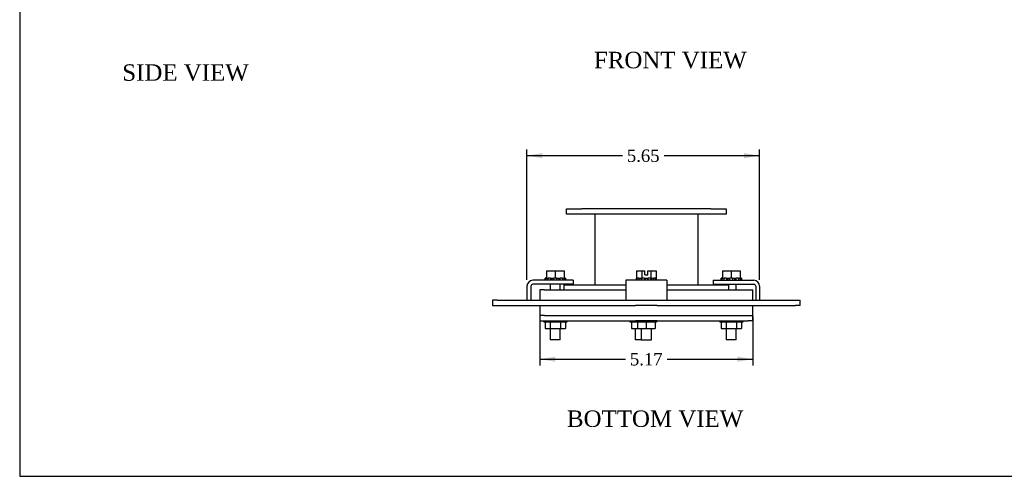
# Model space of a CAD drawing. Header units: inches. Extents: x 0.1 to 47.9, y -0.2 to 31.9.
# Tile 1 of 6: x 0.1 to 24, y 0.1 to 11.2. Entities that reach past the tile are written whole.
import ezdxf
from ezdxf.enums import TextEntityAlignment as Align

# ---------------------------------------------------------------- set-up
doc = ezdxf.new("R2010")
doc.units = ezdxf.units.IN
doc.header["$MEASUREMENT"] = 0
for name, color, linetype in [('COM40650', 7, 'Continuous'), ('COM49376', 7, 'Continuous'), ('COM49379', 7, 'Continuous'), ('COM49382', 7, 'Continuous'), ('COM49385', 7, 'Continuous'), ('COM49388', 7, 'Continuous'), ('Default', 7, 'Continuous'), ('GSK10440', 7, 'Continuous'), ('NTS16535', 7, 'Continuous'), ('SCC18019', 7, 'Continuous'), ('WAL253533', 7, 'Continuous')]:
    doc.layers.add(name, color=color, linetype=linetype)
doc.styles.add('SEACAD_Times_New_Roman', font='times.ttf')
doc.dimstyles.new('HAMMOND_(STH_-_48x32)', dxfattribs={"dimtxt": 0.3, "dimasz": 0.375, "dimexe": 0.15, "dimexo": 0.15, "dimgap": 0.075, "dimtad": 0, "dimtih": 1, "dimtoh": 1, "dimzin": 0, "dimdsep": 46, "dimtxsty": 'SEACAD_Times_New_Roman', "dimblk1": '_SE_FILLED', "dimblk2": '_SE_FILLED', "dimsah": 1, "dimcen": 0.15, "dimadec": 0, "dimazin": 0, "dimtfac": 0.8, "dimtofl": 0, "dimtmove": 0, "dimatfit": 3, "dimfxl": 1, "dimtolj": 1, "dimtzin": 0, "dimarcsym": 0})

# ---------------------------------------------------------------- blocks, each defined once
blk = doc.blocks.new('SE4')
at = {"layer": 'COM40650', "color": 7, "linetype": 'Continuous'}
for p, q in [((12.836, 3.992), (12.726, 3.992)), ((12.726, 3.992), (12.726, 3.867)), ((12.726, 3.867), (12.836, 3.867)), ((12.836, 3.992), (15.046, 3.992)), ((12.836, 3.867), (15.046, 3.867)), ((15.046, 3.992), (15.576, 3.992)), ((15.576, 3.867), (15.046, 3.867)), ((15.576, 3.992), (17.786, 3.992)), ((15.576, 3.867), (17.786, 3.867)), ((17.786, 3.992), (17.895, 3.992)), ((17.895, 3.867), (17.786, 3.867)), ((17.895, 3.867), (17.895, 3.992))]:
    blk.add_line(p, q, dxfattribs=at)
at = {"layer": 'COM49376', "color": 7, "linetype": 'Continuous'}
for p, q in [((14.061, 6.46), (14.061, 4.742)), ((16.561, 6.46), (16.561, 4.742))]:
    blk.add_line(p, q, dxfattribs=at)
at = {"layer": 'COM49379', "color": 7, "linetype": 'Continuous'}
for p, q in [((13.373, 6.585), (13.748, 6.585)), ((13.373, 6.46), (13.373, 6.585)), ((13.748, 6.46), (13.373, 6.46)), ((16.873, 6.585), (13.748, 6.585)), ((16.873, 6.46), (13.748, 6.46)), ((16.873, 6.585), (17.248, 6.585)), ((17.248, 6.46), (16.873, 6.46)), ((17.248, 6.585), (17.248, 6.46))]:
    blk.add_line(p, q, dxfattribs=at)
at = {"layer": 'COM49382', "color": 7, "linetype": 'Continuous'}
for p, q in [((13.311, 4.742), (14.811, 4.742)), ((13.311, 4.742), (13.311, 4.617)), ((13.589, 4.617), (14.292, 4.617)), ((15.811, 4.742), (17.311, 4.742)), ((16.33, 4.617), (17.031, 4.617)), ((17.311, 4.617), (17.311, 4.742))]:
    blk.add_line(p, q, dxfattribs=at)
at = {"layer": 'COM49385', "color": 7, "linetype": 'Continuous'}
for p, q in [((11.687, 4.367), (11.577, 4.367)), ((11.577, 4.367), (11.577, 4.242)), ((11.687, 4.367), (15.046, 4.367)), ((15.046, 4.367), (15.576, 4.367)), ((15.576, 4.367), (18.935, 4.367)), ((18.935, 4.367), (19.044, 4.367)), ((19.044, 4.242), (19.044, 4.367)), ((11.577, 4.242), (11.687, 4.242)), ((11.687, 4.242), (15.046, 4.242)), ((15.576, 4.242), (15.046, 4.242)), ((15.576, 4.242), (18.935, 4.242)), ((19.044, 4.242), (18.935, 4.242))]:
    blk.add_line(p, q, dxfattribs=at)
at = {"layer": 'COM49388', "color": 7, "linetype": 'Continuous'}
for p, q in [((13.538, 4.851), (12.556, 4.851)), ((13.538, 4.851), (13.538, 4.756)), ((15.811, 4.851), (14.811, 4.851)), ((14.811, 4.851), (14.811, 4.708)), ((15.811, 4.851), (15.811, 4.708)), ((16.936, 4.851), (17.918, 4.851)), ((16.936, 4.851), (16.936, 4.756)), ((12.413, 4.708), (12.413, 4.367)), ((12.508, 4.708), (12.508, 4.367)), ((13.538, 4.756), (12.556, 4.756)), ((14.811, 4.708), (14.811, 4.367)), ((15.811, 4.708), (15.811, 4.367)), ((16.936, 4.756), (17.918, 4.756)), ((17.966, 4.708), (17.966, 4.367)), ((18.061, 4.708), (18.061, 4.367))]:
    blk.add_line(p, q, dxfattribs=at)
for centre, radius, start, end in [((12.556, 4.708), 0.143, 90, 180), ((17.918, 4.708), 0.143, 0, 90), ((12.556, 4.708), 0.048, 90, 180), ((17.918, 4.708), 0.048, 0, 90)]:
    blk.add_arc(centre, radius, start, end, dxfattribs=at)
at = {"layer": 'GSK10440', "color": 7, "linetype": 'Continuous'}
for p, q in [((12.836, 4.617), (12.726, 4.617)), ((12.726, 4.617), (12.726, 4.367)), ((12.836, 4.617), (13.589, 4.617)), ((14.292, 4.617), (14.811, 4.617)), ((15.811, 4.617), (16.33, 4.617)), ((17.031, 4.617), (17.786, 4.617)), ((17.786, 4.617), (17.895, 4.617)), ((17.895, 4.367), (17.895, 4.617)), ((12.726, 4.242), (12.726, 3.992)), ((17.895, 3.992), (17.895, 4.242)), ((12.836, 3.992), (12.726, 3.992)), ((12.836, 3.992), (15.046, 3.992)), ((15.046, 3.992), (15.576, 3.992)), ((15.576, 3.992), (17.786, 3.992)), ((17.786, 3.992), (17.895, 3.992))]:
    blk.add_line(p, q, dxfattribs=at)
at = {"layer": 'NTS16535', "color": 7, "linetype": 'Continuous'}
for p, q in [((12.82, 3.867), (12.82, 3.837)), ((12.961, 3.837), (12.82, 3.837)), ((12.855, 3.837), (12.855, 3.682)), ((12.961, 3.867), (12.961, 3.837)), ((13.241, 3.837), (12.961, 3.837)), ((12.978, 3.837), (12.978, 3.682)), ((13.224, 3.837), (13.224, 3.682)), ((13.241, 3.837), (13.241, 3.867)), ((13.382, 3.837), (13.241, 3.837)), ((13.347, 3.837), (13.347, 3.682)), ((13.382, 3.867), (13.382, 3.837)), ((14.92, 3.837), (14.92, 3.867)), ((15.068, 3.837), (14.92, 3.837)), ((14.95, 3.837), (14.95, 3.682)), ((15.068, 3.867), (15.068, 3.837)), ((15.311, 3.837), (15.068, 3.837)), ((15.098, 3.837), (15.098, 3.682)), ((15.311, 3.867), (15.311, 3.837)), ((15.311, 3.837), (15.311, 3.682)), ((15.554, 3.837), (15.311, 3.837)), ((15.524, 3.837), (15.524, 3.682)), ((15.554, 3.867), (15.554, 3.837)), ((17.093, 3.867), (17.093, 3.837)), ((17.233, 3.837), (17.093, 3.837)), ((17.127, 3.837), (17.127, 3.682)), ((17.233, 3.867), (17.233, 3.837)), ((17.513, 3.837), (17.233, 3.837)), ((17.25, 3.837), (17.25, 3.682)), ((17.496, 3.837), (17.496, 3.682)), ((17.513, 3.867), (17.513, 3.837)), ((17.654, 3.837), (17.513, 3.837)), ((17.619, 3.837), (17.619, 3.682)), ((17.654, 3.867), (17.654, 3.837)), ((12.855, 3.682), (12.978, 3.682)), ((12.978, 3.682), (13.224, 3.682)), ((13.224, 3.682), (13.347, 3.682)), ((14.95, 3.682), (15.098, 3.682)), ((15.098, 3.682), (15.311, 3.682)), ((15.311, 3.682), (15.524, 3.682)), ((17.127, 3.682), (17.25, 3.682)), ((17.25, 3.682), (17.496, 3.682)), ((17.496, 3.682), (17.619, 3.682))]:
    blk.add_line(p, q, dxfattribs=at)
at = {"layer": 'SCC18019', "color": 7, "linetype": 'Continuous'}
for p, q in [((12.886, 5.082), (12.886, 4.901)), ((12.886, 5.082), (13.101, 5.082)), ((13.101, 5.082), (13.101, 4.901)), ((13.101, 5.082), (13.316, 5.082)), ((13.316, 5.082), (13.316, 4.901)), ((15.07, 5.082), (15.07, 4.901)), ((15.07, 5.082), (15.202, 5.082)), ((15.202, 5.082), (15.202, 4.901)), ((15.202, 5.082), (15.277, 5.082)), ((15.277, 4.987), (15.277, 5.082)), ((15.345, 5.082), (15.42, 5.082)), ((15.345, 4.987), (15.345, 5.082)), ((15.42, 5.082), (15.42, 4.901)), ((15.42, 5.082), (15.552, 5.082)), ((15.552, 5.082), (15.552, 4.901)), ((17.158, 5.082), (17.158, 4.901)), ((17.158, 5.082), (17.373, 5.082)), ((17.373, 5.082), (17.373, 4.901)), ((17.373, 5.082), (17.588, 5.082)), ((17.588, 5.082), (17.588, 4.901)), ((12.886, 4.901), (12.929, 4.901)), ((13.003, 4.901), (13.069, 4.901)), ((13.133, 4.901), (13.199, 4.901)), ((13.273, 4.901), (13.316, 4.901)), ((15.088, 4.901), (15.091, 4.901)), ((15.158, 4.901), (15.202, 4.901)), ((15.202, 4.901), (15.203, 4.901)), ((15.271, 4.901), (15.351, 4.901)), ((15.277, 4.987), (15.345, 4.987)), ((15.418, 4.901), (15.42, 4.901)), ((15.42, 4.901), (15.463, 4.901)), ((15.53, 4.901), (15.534, 4.901)), ((17.158, 4.901), (17.201, 4.901)), ((17.275, 4.901), (17.341, 4.901)), ((17.406, 4.901), (17.471, 4.901)), ((17.545, 4.901), (17.588, 4.901)), ((12.979, 4.756), (12.979, 4.617)), ((13.223, 4.617), (13.223, 4.756)), ((17.251, 4.756), (17.251, 4.742)), ((17.495, 4.617), (17.495, 4.756)), ((12.979, 3.682), (12.979, 3.401)), ((13.223, 3.401), (13.223, 3.682)), ((15.041, 3.682), (15.041, 3.401)), ((15.189, 3.682), (15.189, 3.401)), ((15.433, 3.401), (15.433, 3.682)), ((17.251, 3.682), (17.251, 3.401)), ((17.495, 3.401), (17.495, 3.682)), ((13.223, 3.401), (12.979, 3.401)), ((15.189, 3.401), (15.041, 3.401)), ((15.189, 3.401), (15.433, 3.401)), ((17.495, 3.401), (17.251, 3.401))]:
    blk.add_line(p, q, dxfattribs=at)
at = {"layer": 'WAL253533', "color": 7, "linetype": 'Continuous'}
for p, q in [((12.855, 4.851), (12.855, 4.901)), ((12.875, 4.901), (12.855, 4.901)), ((12.875, 4.901), (12.875, 4.851)), ((12.875, 4.901), (12.886, 4.901)), ((12.929, 4.851), (12.929, 4.901)), ((12.982, 4.901), (12.929, 4.901)), ((12.982, 4.901), (12.982, 4.851)), ((12.982, 4.901), (13.003, 4.901)), ((13.019, 4.901), (13.019, 4.851)), ((13.069, 4.851), (13.069, 4.901)), ((13.133, 4.901), (13.069, 4.901)), ((13.133, 4.901), (13.133, 4.851)), ((13.183, 4.901), (13.183, 4.851)), ((13.199, 4.901), (13.22, 4.901)), ((13.22, 4.851), (13.22, 4.901)), ((13.273, 4.901), (13.22, 4.901)), ((13.273, 4.901), (13.273, 4.851)), ((13.316, 4.901), (13.327, 4.901)), ((13.347, 4.901), (13.327, 4.901)), ((13.327, 4.851), (13.327, 4.901)), ((13.347, 4.901), (13.347, 4.851)), ((15.061, 4.901), (15.063, 4.901)), ((15.061, 4.901), (15.061, 4.851)), ((15.063, 4.901), (15.063, 4.851)), ((15.063, 4.901), (15.088, 4.901)), ((15.091, 4.851), (15.091, 4.901)), ((15.129, 4.901), (15.091, 4.901)), ((15.129, 4.901), (15.129, 4.851)), ((15.129, 4.901), (15.158, 4.901)), ((15.187, 4.901), (15.187, 4.851)), ((15.203, 4.851), (15.203, 4.901)), ((15.265, 4.901), (15.203, 4.901)), ((15.265, 4.901), (15.265, 4.851)), ((15.265, 4.901), (15.271, 4.901)), ((15.279, 4.901), (15.279, 4.851)), ((15.342, 4.901), (15.342, 4.851)), ((15.351, 4.901), (15.356, 4.901)), ((15.356, 4.851), (15.356, 4.901)), ((15.418, 4.901), (15.356, 4.901)), ((15.418, 4.901), (15.418, 4.851)), ((15.435, 4.901), (15.435, 4.851)), ((15.463, 4.901), (15.492, 4.901)), ((15.492, 4.851), (15.492, 4.901)), ((15.53, 4.901), (15.492, 4.901)), ((15.53, 4.901), (15.53, 4.851)), ((15.534, 4.901), (15.559, 4.901)), ((15.559, 4.851), (15.559, 4.901)), ((15.559, 4.901), (15.561, 4.901)), ((15.561, 4.851), (15.561, 4.901)), ((17.127, 4.851), (17.127, 4.901)), ((17.147, 4.901), (17.127, 4.901)), ((17.147, 4.901), (17.147, 4.851)), ((17.147, 4.901), (17.158, 4.901)), ((17.201, 4.851), (17.201, 4.901)), ((17.254, 4.901), (17.201, 4.901)), ((17.254, 4.901), (17.254, 4.851)), ((17.254, 4.901), (17.275, 4.901)), ((17.291, 4.901), (17.291, 4.851)), ((17.341, 4.851), (17.341, 4.901)), ((17.406, 4.901), (17.341, 4.901)), ((17.406, 4.901), (17.406, 4.851)), ((17.455, 4.901), (17.455, 4.851)), ((17.471, 4.901), (17.493, 4.901)), ((17.493, 4.851), (17.493, 4.901)), ((17.545, 4.901), (17.493, 4.901)), ((17.545, 4.901), (17.545, 4.851)), ((17.588, 4.901), (17.599, 4.901)), ((17.599, 4.851), (17.599, 4.901)), ((17.619, 4.901), (17.599, 4.901)), ((17.619, 4.901), (17.619, 4.851))]:
    blk.add_line(p, q, dxfattribs=at)
blk = doc.blocks.new('DMBLK913')
at = {"layer": 'Default', "linetype": 'Continuous', "transparency": 16777216}
for points in [[(13.101, 2.871), (13.101, 2.996), (12.726, 2.933)], [(17.52, 2.871), (17.895, 2.933), (17.52, 2.996)]]:
    blk.add_hatch(color=7, dxfattribs=at).paths.add_polyline_path(points)
at = {"layer": 'Default', "color": 7, "linetype": 'Continuous', "transparency": 16777216}
for p, q in [((12.726, 3.967), (12.726, 2.783)), ((17.895, 3.967), (17.895, 2.783)), ((12.726, 2.933), (14.808, 2.933)), ((15.814, 2.933), (17.895, 2.933))]:
    blk.add_line(p, q, dxfattribs=at)
at = {"layer": 'Default', "color": 7, "linetype": 'Continuous', "transparency": 16777216, "style": 'SEACAD_Times_New_Roman'}
blk.add_text('5.17', height=0.3, dxfattribs=at).set_placement((14.913, 3.083), align=Align.TOP_LEFT)
blk = doc.blocks.new('_SE_FILLED')
at = {"color": 0}
blk.add_line((0, 0), (-1, 0), dxfattribs=at)
blk.add_solid([(0, 0), (-1, -0.1665), (-1, 0.1665), (0, 0)], dxfattribs=at)
blk = doc.blocks.new('DMBLK914')
at = {"layer": 'Default', "linetype": 'Continuous', "transparency": 16777216}
for points in [[(12.788, 7.941), (12.413, 7.878), (12.788, 7.816)], [(17.686, 7.941), (17.686, 7.816), (18.061, 7.878)]]:
    blk.add_hatch(color=7, dxfattribs=at).paths.add_polyline_path(points)
at = {"layer": 'Default', "color": 7, "linetype": 'Continuous', "transparency": 16777216}
for p, q in [((12.413, 4.858), (12.413, 8.028)), ((18.061, 4.858), (18.061, 8.028)), ((14.734, 7.878), (12.413, 7.878)), ((18.061, 7.878), (15.74, 7.878))]:
    blk.add_line(p, q, dxfattribs=at)
at = {"layer": 'Default', "color": 7, "linetype": 'Continuous', "transparency": 16777216, "style": 'SEACAD_Times_New_Roman'}
blk.add_text('5.65', height=0.3, dxfattribs=at).set_placement((14.839, 8.028), align=Align.TOP_LEFT)
blk = doc.blocks.new('BORDER')
at = {"layer": 'Default', "color": 7, "linetype": 'Continuous'}
for p, q in [((-41.86, 27.86), (-41.86, 0)), ((-41.86, 0), (0, 0))]:
    blk.add_line(p, q, dxfattribs=at)

msp = doc.modelspace()

# ---------------------------------------------------------------- block references
at = {"layer": 'Default', "color": 7, "xscale": 1.142, "yscale": 1.142, "zscale": 1.142}
msp.add_blockref('BORDER', (47.903, 0.088), dxfattribs=at)
at = {"layer": 'Default'}
msp.add_blockref('SE4', (0, 0), dxfattribs=at)

# ---------------------------------------------------------------- texts
at = {"layer": 'Default', "color": 7, "linetype": 'Continuous', "style": 'SEACAD_Times_New_Roman'}
for s, p in [('FRONT VIEW', (14.04, 10.402)), ('SIDE VIEW', (2.589, 10.098)), ('BOTTOM VIEW', (13.385, 1.688))]:
    msp.add_text(s, height=0.4, dxfattribs=at).set_placement(p, align=Align.TOP_LEFT)

# ---------------------------------------------------------------- dimensions: what is measured, and where the dimension line sits
at = {"layer": 'Default', "color": 7, "linetype": 'Continuous'}
dim = msp.add_linear_dim(base=(12.413, 7.878), p1=(18.061, 4.708), p2=(12.413, 4.708), text='\\A1;<>', dimstyle='HAMMOND_(STH_-_48x32)', dxfattribs=at)
dim.commit()
dim.dimension.update_dxf_attribs({"geometry": 'DMBLK914', "text_midpoint": (15.237, 7.878), "dimtype": 160})
dim = msp.add_linear_dim(base=(12.726, 2.933), p1=(12.726, 4.117), p2=(17.895, 4.117), angle=0, text='\\A1;<>', dimstyle='HAMMOND_(STH_-_48x32)', dxfattribs=at)
dim.commit()
dim.dimension.update_dxf_attribs({"geometry": 'DMBLK913', "text_midpoint": (15.311, 2.933), "dimtype": 161})

doc.saveas('drawing.dxf')
